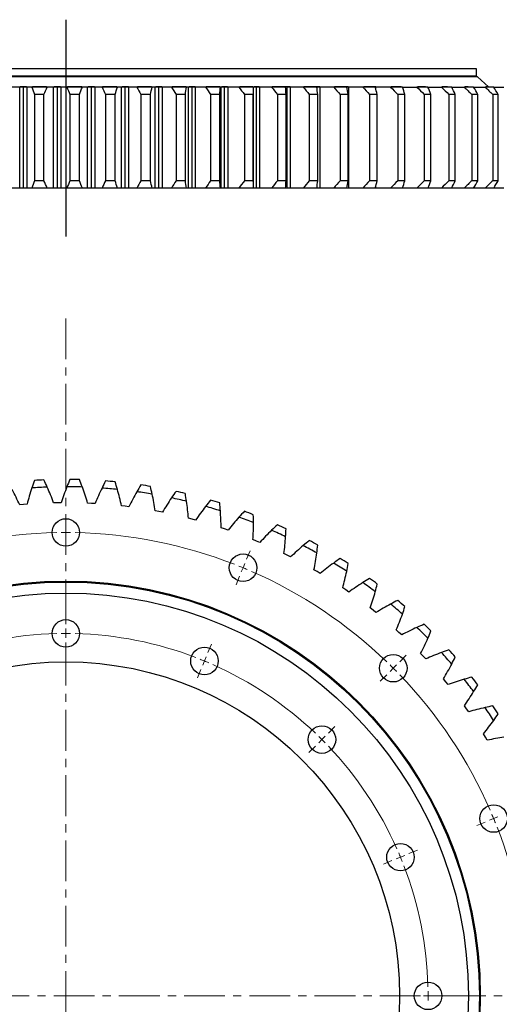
# Model space of a CAD drawing. Header units: millimetres. Extents: x -37 to 2873, y 3901 to 6079.
# Tile 3 of 10: x 628 to 889, y 4451 to 4987. Entities that reach past the tile are written whole.
import ezdxf

# ---------------------------------------------------------------- set-up
doc = ezdxf.new("R2010")
doc.units = ezdxf.units.MM
doc.header["$LTSCALE"] = 10
doc.linetypes.add('CENTER', pattern=[10.16, 6.35, -1.27, 1.27, -1.27])

msp = doc.modelspace()

# ---------------------------------------------------------------- linework, layer by layer
at = {"lineweight": 25}
msp.add_line((652.92, 4987.4), (652.92, 4869.17), dxfattribs=at)
at = {"color": 7, "linetype": 'Continuous', "lineweight": 25}
for p, q in [((876.92, 4960.67), (428.92, 4960.67)), ((876.92, 4956.67), (876.92, 4960.67)), ((877.42, 4956.17), (428.42, 4956.17)), ((876.92, 4956.67), (428.92, 4956.67)), ((869.92, 4956.17), (869.92, 4956.67)), ((883.42, 4950.77), (877.42, 4956.17)), ((627.75, 4895.67), (627.75, 4950.67)), ((629.76, 4950.67), (627.75, 4950.67)), ((631.42, 4950.77), (628.07, 4950.77)), ((629.76, 4895.67), (629.76, 4950.67)), ((631.77, 4950.67), (629.76, 4950.67)), ((631.77, 4895.67), (631.77, 4950.67)), ((642.77, 4950.67), (634.36, 4950.67)), ((642.43, 4950.77), (634.69, 4950.77)), ((646.27, 4895.67), (646.27, 4950.67)), ((648.29, 4950.67), (646.27, 4950.67)), ((649.96, 4950.77), (646.6, 4950.77)), ((648.29, 4895.67), (648.29, 4950.67)), ((650.3, 4950.67), (648.29, 4950.67)), ((650.3, 4895.67), (650.3, 4950.67)), ((661.92, 4950.67), (653.5, 4950.67)), ((661.59, 4950.77), (653.84, 4950.77)), ((664.82, 4895.67), (664.82, 4950.67)), ((666.83, 4950.67), (664.82, 4950.67)), ((668.52, 4950.77), (665.16, 4950.77)), ((666.83, 4895.67), (666.83, 4950.67)), ((668.85, 4950.67), (666.83, 4950.67)), ((668.85, 4895.67), (668.85, 4950.67)), ((681.03, 4950.67), (672.64, 4950.67)), ((680.71, 4950.77), (672.98, 4950.77)), ((683.31, 4895.67), (683.31, 4950.67)), ((685.32, 4950.67), (683.31, 4950.67)), ((687, 4950.77), (683.67, 4950.77)), ((685.32, 4895.67), (685.32, 4950.67)), ((687.32, 4950.67), (685.32, 4950.67)), ((687.32, 4895.67), (687.32, 4950.67)), ((700, 4950.67), (691.68, 4950.67)), ((699.7, 4950.77), (692.03, 4950.77)), ((701.66, 4895.67), (701.66, 4950.67)), ((703.64, 4950.67), (701.66, 4950.67)), ((705.32, 4950.77), (702.03, 4950.77)), ((703.64, 4895.67), (703.64, 4950.67)), ((705.62, 4950.67), (703.64, 4950.67)), ((705.62, 4895.67), (705.62, 4950.67)), ((718.75, 4950.67), (710.54, 4950.67)), ((718.46, 4950.77), (710.88, 4950.77)), ((719.77, 4895.67), (719.77, 4950.67)), ((721.73, 4950.67), (719.77, 4950.67)), ((723.38, 4950.77), (720.16, 4950.77)), ((721.73, 4895.67), (721.73, 4950.67)), ((723.67, 4950.67), (721.73, 4950.67)), ((723.67, 4895.67), (723.67, 4950.67)), ((737.18, 4950.67), (729.12, 4950.67)), ((736.91, 4950.77), (729.47, 4950.77)), ((737.57, 4895.67), (737.57, 4950.67)), ((739.49, 4950.67), (737.57, 4950.67)), ((741.11, 4950.77), (737.97, 4950.77)), ((739.49, 4895.67), (739.49, 4950.67)), ((741.39, 4950.67), (739.49, 4950.67)), ((741.39, 4895.67), (741.39, 4950.67)), ((755.21, 4950.67), (747.34, 4950.67)), ((754.95, 4950.77), (747.71, 4950.77)), ((755.21, 4950.67), (755.21, 4950.67)), ((755.22, 4895.67), (755.22, 4950.67)), ((756.83, 4950.67), (755.39, 4950.67)), ((758.4, 4950.77), (755.62, 4950.77)), ((756.83, 4895.67), (756.83, 4950.67)), ((758.69, 4950.67), (756.83, 4950.67)), ((758.69, 4895.67), (758.69, 4950.67)), ((772.76, 4950.67), (765.12, 4950.67)), ((775.18, 4950.77), (765.51, 4950.77)), ((773.68, 4950.67), (772.76, 4950.67)), ((773.68, 4895.67), (773.68, 4950.67)), ((775.48, 4950.67), (773.68, 4950.67)), ((775.48, 4895.67), (775.48, 4950.67)), ((789.74, 4950.67), (782.35, 4950.67)), ((791.37, 4950.77), (782.78, 4950.77)), ((789.96, 4950.67), (789.74, 4950.67)), ((791.68, 4950.67), (789.96, 4950.67)), ((791.68, 4895.67), (791.68, 4950.67)), ((806.06, 4950.67), (798.97, 4950.67)), ((806.93, 4950.77), (799.42, 4950.77)), ((807.23, 4950.67), (806.06, 4950.67)), ((807.23, 4895.67), (807.23, 4950.67)), ((821.65, 4950.67), (814.89, 4950.67)), ((821.9, 4950.77), (815.33, 4950.77)), ((822.04, 4950.67), (821.65, 4950.67)), ((822.04, 4949.26), (822.04, 4950.67)), ((836.44, 4950.67), (830.04, 4950.67)), ((835.85, 4950.77), (830.4, 4950.77)), ((850.35, 4950.67), (844.35, 4950.67)), ((848.96, 4950.77), (844.81, 4950.77)), ((863.33, 4950.67), (857.75, 4950.67)), ((861.12, 4950.77), (858.19, 4950.77)), ((875.3, 4950.67), (870.16, 4950.67)), ((872.33, 4950.77), (870.66, 4950.77)), ((876.92, 4950.67), (876.92, 4950.77)), ((886.21, 4950.67), (881.55, 4950.67)), ((883.42, 4950.77), (882.06, 4950.77)), ((640.96, 4946.67), (635.76, 4946.67)), ((635.76, 4946.67), (635.76, 4899.67)), ((640.96, 4899.67), (640.96, 4946.67)), ((655.18, 4946.67), (655.18, 4899.67)), ((660.38, 4946.67), (655.18, 4946.67)), ((660.38, 4899.67), (660.38, 4946.67)), ((674.59, 4946.67), (674.59, 4899.67)), ((679.77, 4946.67), (674.59, 4946.67)), ((679.77, 4899.67), (679.77, 4946.67)), ((693.89, 4946.67), (693.89, 4899.67)), ((699.03, 4946.67), (693.89, 4946.67)), ((699.03, 4899.67), (699.03, 4946.67)), ((713, 4946.67), (713, 4899.67)), ((718.08, 4946.67), (713, 4946.67)), ((718.08, 4899.67), (718.08, 4946.67)), ((731.82, 4946.67), (731.82, 4899.67)), ((736.81, 4946.67), (731.82, 4946.67)), ((736.81, 4899.67), (736.81, 4946.67)), ((750.27, 4946.67), (750.27, 4899.67)), ((755.14, 4946.67), (750.27, 4946.67)), ((755.14, 4899.67), (755.14, 4946.67)), ((768.26, 4946.67), (768.26, 4899.67)), ((772.98, 4946.67), (768.26, 4946.67)), ((772.98, 4899.67), (772.98, 4946.67)), ((785.69, 4946.67), (785.69, 4899.67)), ((790.26, 4946.67), (785.69, 4946.67)), ((790.26, 4899.67), (790.26, 4946.67)), ((802.49, 4946.67), (802.49, 4899.67)), ((806.87, 4946.67), (802.49, 4946.67)), ((806.87, 4899.67), (806.87, 4946.67)), ((822.76, 4946.67), (818.58, 4946.67)), ((818.58, 4946.67), (818.58, 4899.67)), ((822.76, 4899.67), (822.76, 4946.67)), ((833.88, 4946.67), (833.88, 4899.67)), ((837.83, 4946.67), (833.88, 4946.67)), ((837.83, 4899.67), (837.83, 4946.67)), ((848.31, 4946.67), (848.31, 4899.67)), ((852.03, 4946.67), (848.31, 4946.67)), ((852.03, 4899.67), (852.03, 4946.67)), ((861.82, 4946.67), (861.82, 4899.67)), ((865.27, 4946.67), (861.82, 4946.67)), ((865.27, 4899.67), (865.27, 4946.67)), ((874.33, 4946.67), (874.33, 4899.67)), ((877.5, 4946.67), (874.33, 4946.67)), ((877.5, 4899.67), (877.5, 4946.67)), ((885.78, 4946.67), (885.78, 4899.67)), ((888.67, 4946.67), (885.78, 4946.67)), ((888.67, 4899.67), (888.67, 4946.67)), ((640.96, 4899.67), (635.76, 4899.67)), ((660.38, 4899.67), (655.18, 4899.67)), ((679.77, 4899.67), (674.59, 4899.67)), ((699.03, 4899.67), (693.89, 4899.67)), ((718.08, 4899.67), (713, 4899.67)), ((736.81, 4899.67), (731.82, 4899.67)), ((755.14, 4899.67), (750.27, 4899.67)), ((772.98, 4899.67), (768.26, 4899.67)), ((790.26, 4899.67), (785.69, 4899.67)), ((806.87, 4899.67), (802.49, 4899.67)), ((822.76, 4899.67), (818.58, 4899.67)), ((837.83, 4899.67), (833.88, 4899.67)), ((852.03, 4899.67), (848.31, 4899.67)), ((865.27, 4899.67), (861.82, 4899.67)), ((877.5, 4899.67), (874.33, 4899.67)), ((888.67, 4899.67), (885.78, 4899.67)), ((629.76, 4895.67), (627.75, 4895.67)), ((631.77, 4895.67), (629.76, 4895.67)), ((642.77, 4895.67), (634.36, 4895.67)), ((648.29, 4895.67), (646.27, 4895.67)), ((650.3, 4895.67), (648.29, 4895.67)), ((661.92, 4895.67), (653.5, 4895.67)), ((666.83, 4895.67), (664.82, 4895.67)), ((668.85, 4895.67), (666.83, 4895.67)), ((681.03, 4895.67), (672.64, 4895.67)), ((685.32, 4895.67), (683.31, 4895.67)), ((687.32, 4895.67), (685.32, 4895.67)), ((700, 4895.67), (691.68, 4895.67)), ((703.64, 4895.67), (701.66, 4895.67)), ((705.62, 4895.67), (703.64, 4895.67)), ((718.75, 4895.67), (710.54, 4895.67)), ((721.73, 4895.67), (719.77, 4895.67)), ((723.67, 4895.67), (721.73, 4895.67)), ((737.18, 4895.67), (729.12, 4895.67)), ((739.49, 4895.67), (737.57, 4895.67)), ((741.39, 4895.67), (739.49, 4895.67)), ((755.21, 4895.67), (747.34, 4895.67)), ((755.21, 4895.67), (755.21, 4895.67)), ((756.83, 4895.67), (755.39, 4895.67)), ((758.69, 4895.67), (756.83, 4895.67)), ((772.76, 4895.67), (765.12, 4895.67)), ((773.68, 4895.67), (772.76, 4895.67)), ((775.48, 4895.67), (773.68, 4895.67)), ((789.74, 4895.67), (782.35, 4895.67)), ((789.96, 4895.67), (789.74, 4895.67)), ((791.68, 4895.67), (789.96, 4895.67)), ((806.06, 4895.67), (798.97, 4895.67)), ((807.23, 4895.67), (806.06, 4895.67)), ((821.65, 4895.67), (814.89, 4895.67)), ((822.04, 4895.67), (821.65, 4895.67)), ((822.04, 4895.67), (822.04, 4897.08)), ((836.44, 4895.67), (830.04, 4895.67)), ((850.35, 4895.67), (844.35, 4895.67)), ((863.33, 4895.67), (857.75, 4895.67)), ((875.3, 4895.67), (870.16, 4895.67)), ((886.21, 4895.67), (881.55, 4895.67)), ((629.76, 4723.21), (627.75, 4723.02)), ((631.77, 4723.37), (629.76, 4723.21)), ((648.29, 4724.17), (646.27, 4724.12)), ((650.3, 4724.19), (648.29, 4724.17)), ((666.83, 4723.85), (664.82, 4723.94)), ((668.85, 4723.73), (666.83, 4723.85)), ((685.32, 4722.25), (683.31, 4722.48)), ((687.32, 4721.99), (685.32, 4722.25)), ((703.64, 4719.38), (701.66, 4719.74)), ((705.62, 4718.98), (703.64, 4719.38)), ((721.73, 4715.25), (719.77, 4715.75)), ((723.67, 4714.72), (721.73, 4715.25)), ((739.49, 4709.88), (737.57, 4710.52)), ((741.39, 4709.22), (739.49, 4709.88)), ((756.83, 4703.31), (754.97, 4704.07)), ((758.69, 4702.51), (756.83, 4703.31)), ((773.68, 4695.55), (771.87, 4696.44)), ((775.48, 4694.63), (773.68, 4695.55)), ((789.96, 4686.64), (788.21, 4687.66)), ((791.68, 4685.6), (789.96, 4686.64)), ((805.58, 4676.64), (803.91, 4677.77)), ((807.23, 4675.48), (805.58, 4676.64)), ((820.47, 4665.58), (818.89, 4666.83)), ((822.04, 4664.31), (820.47, 4665.58)), ((834.57, 4653.52), (833.07, 4654.87)), ((836.05, 4652.14), (834.57, 4653.52)), ((847.8, 4640.52), (846.4, 4641.97)), ((849.18, 4639.04), (847.8, 4640.52)), ((860.1, 4626.63), (858.8, 4628.18)), ((861.37, 4625.07), (860.1, 4626.63)), ((871.41, 4611.93), (870.23, 4613.56)), ((872.58, 4610.28), (871.41, 4611.93)), ((881.69, 4596.48), (880.62, 4598.19)), ((882.73, 4594.76), (881.69, 4596.48))]:
    msp.add_line(p, q, dxfattribs=at)
at = {"color": 82, "linetype": 'Continuous', "lineweight": 25}
for p, q in [((789.96, 4948.96), (789.96, 4950.67)), ((789.96, 4895.67), (789.96, 4897.38))]:
    msp.add_line(p, q, dxfattribs=at)
at = {"linetype": 'CENTER', "lineweight": 18, "ltscale": 0.35}
for p, q in [((652.92, 4824.61), (652.92, 4086.35)), ((290.73, 4455.48), (1015.11, 4455.48))]:
    msp.add_line(p, q, dxfattribs=at)
at = {"color": 0, "linetype": 'Continuous', "lineweight": 18}
for p, q in [((652.92, 4712.98), (652.92, 4717.98)), ((652.92, 4707.98), (652.92, 4710.48)), ((652.92, 4707.98), (652.92, 4705.48)), ((652.92, 4702.98), (652.92, 4697.98)), ((751.46, 4693.38), (753.38, 4698)), ((749.55, 4688.76), (750.51, 4691.07)), ((747.64, 4684.14), (745.72, 4679.52)), ((749.55, 4688.76), (748.59, 4686.45)), ((652.92, 4657.98), (652.92, 4662.98)), ((652.92, 4652.98), (652.92, 4655.48)), ((652.92, 4652.98), (652.92, 4650.48)), ((652.92, 4647.98), (652.92, 4642.98)), ((730.42, 4642.57), (732.33, 4647.18)), ((835, 4637.56), (838.54, 4641.1)), ((728.5, 4637.95), (727.55, 4635.64)), ((728.5, 4637.95), (729.46, 4640.26)), ((831.47, 4634.02), (833.24, 4635.79)), ((726.59, 4633.33), (724.68, 4628.71)), ((827.93, 4630.49), (824.4, 4626.95)), ((831.47, 4634.02), (829.7, 4632.26)), ((796.11, 4598.67), (799.65, 4602.2)), ((792.58, 4595.13), (790.81, 4593.37)), ((792.58, 4595.13), (794.35, 4596.9)), ((789.04, 4591.6), (785.51, 4588.06)), ((881.58, 4550.19), (876.96, 4548.28)), ((886.2, 4552.11), (883.89, 4551.15)), ((886.2, 4552.11), (888.51, 4553.06)), ((840.01, 4532.97), (844.63, 4534.89)), ((830.77, 4529.15), (826.15, 4527.23)), ((835.39, 4531.06), (833.08, 4530.1)), ((835.39, 4531.06), (837.7, 4532.02)), ((845.42, 4455.48), (840.42, 4455.48)), ((850.42, 4455.48), (847.92, 4455.48)), ((850.42, 4455.48), (852.92, 4455.48)), ((855.42, 4455.48), (860.42, 4455.48))]:
    msp.add_line(p, q, dxfattribs=at)
at = {"color": 7, "linetype": 'Continuous', "lineweight": 25}
for centre, radius in [((652.92, 4707.98), 7.5), ((749.55, 4688.76), 7.5), ((652.92, 4455.48), 226), ((652.92, 4455.48), 225.5), ((652.92, 4455.48), 219.5), ((652.92, 4652.98), 7.5), ((728.5, 4637.95), 7.5), ((831.47, 4634.02), 7.5), ((652.92, 4455.48), 182), ((792.58, 4595.13), 7.5), ((886.2, 4552.11), 7.5), ((835.39, 4531.06), 7.5), ((850.42, 4455.48), 7.5)]:
    msp.add_circle(centre, radius, dxfattribs=at)
for radius, start, end in [(277.4, 92.0978, 93.8363), (281.4, 92.4371, 93.497), (277.4, 88.1417, 89.8803), (281.4, 88.4811, 89.5409), (277.4, 84.1857, 85.9242), (281.4, 84.525, 85.5849), (281.4, 80.569, 81.6288), (277.4, 80.2296, 81.9682), (277.4, 76.2736, 78.0121), (281.4, 76.6129, 77.6728), (277.4, 72.3175, 74.0561), (281.4, 72.6569, 73.7167), (277.4, 68.3615, 70.1), (281.4, 68.7008, 69.7607), (281.4, 64.7448, 65.8047), (277.4, 64.4055, 66.144), (277.4, 60.4494, 62.188), (281.4, 60.7888, 61.8486), (277.4, 56.4934, 58.2319), (281.4, 56.8327, 57.8926), (277.4, 52.5373, 54.2759), (281.4, 52.8767, 53.9365), (277.4, 48.5813, 50.3198), (281.4, 48.9206, 49.9805), (281.4, 44.9646, 46.0244), (277.4, 44.6252, 46.3638), (277.4, 40.6692, 42.4077), (281.4, 41.0085, 42.0684), (277.4, 36.7131, 38.4517), (281.4, 37.0525, 38.1123), (277.4, 32.7571, 34.4956), (281.4, 33.0964, 34.1563)]:
    msp.add_arc((652.92, 4455.48), radius, start, end, dxfattribs=at)
at = {"color": 0, "linetype": 'Continuous', "lineweight": 18}
for radius, start, end in [(252.5, 91.1346, 111.3654), (252.5, 90, 90.5673), (252.5, 89.4327, 90), (252.5, 68.6346, 88.8654), (252.5, 67.5, 68.0673), (252.5, 66.9327, 67.5), (252.5, 46.1346, 66.3654), (197.5, 91.4505, 111.0495), (197.5, 90, 90.7253), (197.5, 89.2747, 90), (197.5, 68.9505, 88.5495), (197.5, 67.5, 68.2253), (197.5, 66.7747, 67.5), (197.5, 46.4505, 66.0495), (252.5, 45, 45.5673), (252.5, 44.4327, 45), (252.5, 23.6346, 43.8654), (197.5, 45, 45.7253), (197.5, 44.2747, 45), (197.5, 23.9505, 43.5495), (252.5, 22.5, 23.0673), (252.5, 21.9327, 22.5), (252.5, 1.1346, 21.3654), (197.5, 22.5, 23.2253), (197.5, 21.7747, 22.5), (197.5, 1.4505, 21.0495), (197.5, 0, 0.7253), (197.5, 359.2747, 0)]:
    msp.add_arc((652.92, 4455.48), radius, start, end, dxfattribs=at)
at = {"color": 7, "linetype": 'Continuous', "lineweight": 25}
for points in [[(627.75, 4950.67), (626.48, 4950.67), (625.11, 4950.67), (623.67, 4950.67)], [(634.36, 4950.67), (633.41, 4950.67), (632.54, 4950.67), (631.77, 4950.67)], [(634.36, 4950.67), (634.81, 4949.33), (635.27, 4948), (635.76, 4946.67)], [(640.96, 4946.67), (641.58, 4948), (642.19, 4949.33), (642.77, 4950.67)], [(646.27, 4950.67), (645.19, 4950.67), (644.02, 4950.67), (642.77, 4950.67)], [(653.5, 4950.67), (652.35, 4950.67), (651.28, 4950.67), (650.3, 4950.67)], [(653.5, 4950.67), (654.04, 4949.33), (654.6, 4948), (655.18, 4946.67)], [(660.38, 4946.67), (660.92, 4948), (661.43, 4949.33), (661.92, 4950.67)], [(664.82, 4950.67), (663.94, 4950.67), (662.98, 4950.67), (661.92, 4950.67)], [(672.64, 4950.67), (671.29, 4950.67), (670.03, 4950.67), (668.85, 4950.67)], [(672.64, 4950.67), (673.27, 4949.33), (673.92, 4948), (674.59, 4946.67)], [(679.77, 4946.67), (680.21, 4948), (680.63, 4949.33), (681.03, 4950.67)], [(683.31, 4950.67), (682.64, 4950.67), (681.88, 4950.67), (681.03, 4950.67)], [(691.68, 4950.67), (690.14, 4950.67), (688.69, 4950.67), (687.32, 4950.67)], [(691.68, 4950.67), (692.4, 4949.33), (693.14, 4948), (693.89, 4946.67)], [(699.03, 4946.67), (699.38, 4948), (699.7, 4949.33), (700, 4950.67)], [(701.66, 4950.67), (701.2, 4950.67), (700.64, 4950.67), (700, 4950.67)], [(710.54, 4950.67), (708.82, 4950.67), (707.18, 4950.67), (705.62, 4950.67)], [(710.54, 4950.67), (711.34, 4949.33), (712.16, 4948), (713, 4946.67)], [(718.08, 4946.67), (718.32, 4948), (718.54, 4949.33), (718.75, 4950.67)], [(719.77, 4950.67), (719.53, 4950.67), (719.18, 4950.67), (718.75, 4950.67)], [(729.12, 4950.67), (727.23, 4950.67), (725.41, 4950.67), (723.67, 4950.67)], [(729.12, 4950.67), (730.01, 4949.33), (730.91, 4948), (731.82, 4946.67)], [(736.81, 4946.67), (736.95, 4948), (737.08, 4949.33), (737.18, 4950.67)], [(737.57, 4950.67), (737.54, 4950.67), (737.41, 4950.67), (737.18, 4950.67)], [(747.34, 4950.67), (745.29, 4950.67), (743.3, 4950.67), (741.39, 4950.67)], [(747.34, 4950.67), (748.3, 4949.33), (749.28, 4948), (750.27, 4946.67)], [(755.14, 4946.67), (755.18, 4948), (755.21, 4949.33), (755.21, 4950.67)], [(765.12, 4950.67), (762.9, 4950.67), (760.76, 4950.67), (758.69, 4950.67)], [(765.12, 4950.67), (766.15, 4949.33), (767.19, 4948), (768.26, 4946.67)], [(772.98, 4946.67), (772.93, 4948), (772.85, 4949.33), (772.76, 4950.67)], [(782.35, 4950.67), (780, 4950.67), (777.7, 4950.67), (775.48, 4950.67)], [(782.35, 4950.67), (783.45, 4949.33), (784.56, 4948), (785.69, 4946.67)], [(790.26, 4946.67), (790.1, 4948), (789.93, 4949.33), (789.74, 4950.67)], [(798.97, 4950.67), (796.48, 4950.67), (794.05, 4950.67), (791.68, 4950.67)], [(798.97, 4950.67), (800.13, 4949.33), (801.3, 4948), (802.49, 4946.67)], [(806.87, 4946.67), (806.62, 4948), (806.35, 4949.33), (806.06, 4950.67)], [(814.89, 4950.67), (812.28, 4950.67), (809.73, 4950.67), (807.23, 4950.67)], [(814.89, 4950.67), (816.11, 4949.33), (817.34, 4948), (818.58, 4946.67)], [(822.76, 4946.67), (822.41, 4948), (822.04, 4949.33), (821.65, 4950.67)], [(830.04, 4950.67), (827.33, 4950.67), (824.66, 4950.67), (822.04, 4950.67)], [(830.04, 4950.67), (831.31, 4949.33), (832.59, 4948), (833.88, 4946.67)], [(837.83, 4946.67), (837.39, 4948), (836.92, 4949.33), (836.44, 4950.67)], [(844.35, 4950.67), (845.66, 4949.33), (846.98, 4948), (848.31, 4946.67)], [(852.03, 4946.67), (851.49, 4948), (850.93, 4949.33), (850.35, 4950.67)], [(857.75, 4950.67), (859.09, 4949.33), (860.45, 4948), (861.82, 4946.67)], [(865.27, 4946.67), (864.64, 4948), (863.99, 4949.33), (863.33, 4950.67)], [(870.16, 4950.67), (871.54, 4949.33), (872.93, 4948), (874.33, 4946.67)], [(877.5, 4946.67), (876.79, 4948), (876.05, 4949.33), (875.3, 4950.67)], [(881.55, 4950.67), (882.95, 4949.33), (884.37, 4948), (885.78, 4946.67)], [(888.67, 4946.67), (887.86, 4948), (887.04, 4949.33), (886.21, 4950.67)], [(635.76, 4899.67), (635.27, 4898.34), (634.81, 4897.01), (634.36, 4895.67)], [(642.77, 4895.67), (642.19, 4897.01), (641.58, 4898.34), (640.96, 4899.67)], [(655.18, 4899.67), (654.6, 4898.34), (654.04, 4897.01), (653.5, 4895.67)], [(661.92, 4895.67), (661.43, 4897.01), (660.92, 4898.34), (660.38, 4899.67)], [(674.59, 4899.67), (673.92, 4898.34), (673.27, 4897.01), (672.64, 4895.67)], [(681.03, 4895.67), (680.63, 4897.01), (680.21, 4898.34), (679.77, 4899.67)], [(693.89, 4899.67), (693.14, 4898.34), (692.4, 4897.01), (691.68, 4895.67)], [(700, 4895.67), (699.7, 4897.01), (699.38, 4898.34), (699.03, 4899.67)], [(713, 4899.67), (712.16, 4898.34), (711.34, 4897.01), (710.54, 4895.67)], [(718.75, 4895.67), (718.54, 4897.01), (718.32, 4898.34), (718.08, 4899.67)], [(731.82, 4899.67), (730.91, 4898.34), (730.01, 4897.01), (729.12, 4895.67)], [(737.18, 4895.67), (737.08, 4897.01), (736.95, 4898.34), (736.81, 4899.67)], [(750.27, 4899.67), (749.28, 4898.34), (748.3, 4897.01), (747.34, 4895.67)], [(755.21, 4895.67), (755.21, 4897.01), (755.18, 4898.34), (755.14, 4899.67)], [(768.26, 4899.67), (767.19, 4898.34), (766.15, 4897.01), (765.12, 4895.67)], [(772.76, 4895.67), (772.85, 4897.01), (772.93, 4898.34), (772.98, 4899.67)], [(785.69, 4899.67), (784.56, 4898.34), (783.45, 4897.01), (782.35, 4895.67)], [(789.74, 4895.67), (789.93, 4897.01), (790.1, 4898.34), (790.26, 4899.67)], [(802.49, 4899.67), (801.3, 4898.34), (800.13, 4897.01), (798.97, 4895.67)], [(806.06, 4895.67), (806.35, 4897.01), (806.62, 4898.34), (806.87, 4899.67)], [(818.58, 4899.67), (817.34, 4898.34), (816.11, 4897.01), (814.89, 4895.67)], [(821.65, 4895.67), (822.04, 4897.01), (822.41, 4898.34), (822.76, 4899.67)], [(833.88, 4899.67), (832.59, 4898.34), (831.31, 4897.01), (830.04, 4895.67)], [(836.44, 4895.67), (836.92, 4897.01), (837.39, 4898.34), (837.83, 4899.67)], [(848.31, 4899.67), (846.98, 4898.34), (845.66, 4897.01), (844.35, 4895.67)], [(850.35, 4895.67), (850.93, 4897.01), (851.49, 4898.34), (852.03, 4899.67)], [(861.82, 4899.67), (860.45, 4898.34), (859.09, 4897.01), (857.75, 4895.67)], [(863.33, 4895.67), (863.99, 4897.01), (864.64, 4898.34), (865.27, 4899.67)], [(874.33, 4899.67), (872.93, 4898.34), (871.54, 4897.01), (870.16, 4895.67)], [(875.3, 4895.67), (876.05, 4897.01), (876.79, 4898.34), (877.5, 4899.67)], [(885.78, 4899.67), (884.37, 4898.34), (882.95, 4897.01), (881.55, 4895.67)], [(886.21, 4895.67), (887.04, 4897.01), (887.86, 4898.34), (888.67, 4899.67)], [(627.75, 4895.67), (626.48, 4895.67), (625.11, 4895.67), (623.67, 4895.67)], [(634.36, 4895.67), (633.41, 4895.67), (632.54, 4895.67), (631.77, 4895.67)], [(646.27, 4895.67), (645.19, 4895.67), (644.02, 4895.67), (642.77, 4895.67)], [(653.5, 4895.67), (652.35, 4895.67), (651.28, 4895.67), (650.3, 4895.67)], [(664.82, 4895.67), (663.94, 4895.67), (662.98, 4895.67), (661.92, 4895.67)], [(672.64, 4895.67), (671.29, 4895.67), (670.03, 4895.67), (668.85, 4895.67)], [(683.31, 4895.67), (682.64, 4895.67), (681.88, 4895.67), (681.03, 4895.67)], [(691.68, 4895.67), (690.14, 4895.67), (688.69, 4895.67), (687.32, 4895.67)], [(701.66, 4895.67), (701.2, 4895.67), (700.64, 4895.67), (700, 4895.67)], [(710.54, 4895.67), (708.82, 4895.67), (707.18, 4895.67), (705.62, 4895.67)], [(719.77, 4895.67), (719.53, 4895.67), (719.18, 4895.67), (718.75, 4895.67)], [(729.12, 4895.67), (727.23, 4895.67), (725.41, 4895.67), (723.67, 4895.67)], [(737.57, 4895.67), (737.54, 4895.67), (737.41, 4895.67), (737.18, 4895.67)], [(747.34, 4895.67), (745.29, 4895.67), (743.3, 4895.67), (741.39, 4895.67)], [(765.12, 4895.67), (762.9, 4895.67), (760.76, 4895.67), (758.69, 4895.67)], [(782.35, 4895.67), (780, 4895.67), (777.7, 4895.67), (775.48, 4895.67)], [(798.97, 4895.67), (796.48, 4895.67), (794.05, 4895.67), (791.68, 4895.67)], [(814.89, 4895.67), (812.28, 4895.67), (809.73, 4895.67), (807.23, 4895.67)], [(830.04, 4895.67), (827.33, 4895.67), (824.66, 4895.67), (822.04, 4895.67)], [(634.36, 4732.26), (633.41, 4729.32), (632.54, 4726.35), (631.77, 4723.37)], [(635.76, 4736.36), (635.27, 4734.99), (634.81, 4733.63), (634.36, 4732.26)], [(642.77, 4732.69), (642.19, 4734.01), (641.58, 4735.32), (640.96, 4736.63)], [(646.27, 4724.12), (645.19, 4727.01), (644.02, 4729.87), (642.77, 4732.69)], [(653.5, 4732.88), (652.35, 4730.01), (651.28, 4727.12), (650.3, 4724.19)], [(655.18, 4736.87), (654.6, 4735.55), (654.04, 4734.21), (653.5, 4732.88)], [(661.92, 4732.73), (661.43, 4734.09), (660.92, 4735.44), (660.38, 4736.78)], [(664.82, 4723.94), (663.94, 4726.9), (662.98, 4729.83), (661.92, 4732.73)], [(672.64, 4732.18), (671.29, 4729.4), (670.03, 4726.58), (668.85, 4723.73)], [(674.59, 4736.04), (673.92, 4734.76), (673.27, 4733.47), (672.64, 4732.18)], [(681.03, 4731.45), (680.63, 4732.84), (680.21, 4734.22), (679.77, 4735.6)], [(693.89, 4733.88), (693.14, 4732.65), (692.4, 4731.41), (691.68, 4730.16)], [(700, 4728.86), (699.7, 4730.26), (699.38, 4731.67), (699.03, 4733.08)], [(627.75, 4723.02), (626.48, 4725.83), (625.11, 4728.6), (623.67, 4731.33)], [(683.31, 4722.48), (682.64, 4725.49), (681.88, 4728.48), (681.03, 4731.45)], [(691.68, 4730.16), (690.14, 4727.48), (688.69, 4724.76), (687.32, 4721.99)], [(701.66, 4719.74), (701.2, 4722.8), (700.64, 4725.83), (700, 4728.86)], [(710.54, 4726.83), (708.82, 4724.26), (707.18, 4721.65), (705.62, 4718.98)], [(713, 4730.39), (712.16, 4729.21), (711.34, 4728.03), (710.54, 4726.83)], [(718.75, 4724.96), (718.54, 4726.38), (718.32, 4727.81), (718.08, 4729.23)], [(719.77, 4715.75), (719.53, 4718.83), (719.18, 4721.9), (718.75, 4724.96)], [(729.12, 4722.21), (727.23, 4719.77), (725.41, 4717.27), (723.67, 4714.72)], [(731.82, 4725.59), (730.91, 4724.47), (730.01, 4723.35), (729.12, 4722.21)], [(737.18, 4719.77), (737.08, 4721.21), (736.95, 4722.65), (736.81, 4724.09)], [(737.57, 4710.52), (737.54, 4713.61), (737.41, 4716.69), (737.18, 4719.77)], [(747.34, 4716.32), (745.29, 4714.01), (743.3, 4711.64), (741.39, 4709.22)], [(750.27, 4719.51), (749.28, 4718.45), (748.3, 4717.39), (747.34, 4716.32)], [(755.21, 4713.33), (755.21, 4714.77), (755.18, 4716.21), (755.14, 4717.66)], [(754.97, 4704.07), (755.14, 4707.15), (755.23, 4710.24), (755.21, 4713.33)], [(768.26, 4712.16), (767.19, 4711.18), (766.15, 4710.19), (765.12, 4709.18)], [(765.12, 4709.18), (762.9, 4707.02), (760.76, 4704.8), (758.69, 4702.51)], [(771.87, 4696.44), (772.26, 4699.5), (772.56, 4702.58), (772.76, 4705.66)], [(772.76, 4705.66), (772.85, 4707.1), (772.93, 4708.54), (772.98, 4709.98)], [(782.35, 4700.84), (780, 4698.83), (777.7, 4696.76), (775.48, 4694.63)], [(785.69, 4703.59), (784.56, 4702.69), (783.45, 4701.77), (782.35, 4700.84)], [(789.74, 4696.8), (789.93, 4698.22), (790.1, 4699.66), (790.26, 4701.09)], [(788.21, 4687.66), (788.81, 4690.69), (789.32, 4693.73), (789.74, 4696.8)], [(798.97, 4691.32), (796.48, 4689.49), (794.05, 4687.58), (791.68, 4685.6)], [(802.49, 4693.84), (801.3, 4693.02), (800.13, 4692.18), (798.97, 4691.32)], [(806.06, 4686.78), (806.35, 4688.19), (806.62, 4689.61), (806.87, 4691.03)], [(803.91, 4677.77), (804.72, 4680.75), (805.43, 4683.75), (806.06, 4686.78)], [(814.89, 4680.68), (812.28, 4679.03), (809.73, 4677.29), (807.23, 4675.48)], [(818.58, 4682.95), (817.34, 4682.21), (816.11, 4681.46), (814.89, 4680.68)], [(821.65, 4675.67), (822.04, 4677.05), (822.41, 4678.45), (822.76, 4679.85)], [(818.89, 4666.83), (819.9, 4669.74), (820.82, 4672.69), (821.65, 4675.67)], [(830.04, 4668.97), (827.33, 4667.5), (824.66, 4665.94), (822.04, 4664.31)], [(833.88, 4670.98), (832.59, 4670.33), (831.31, 4669.66), (830.04, 4668.97)], [(833.07, 4654.87), (834.28, 4657.71), (835.4, 4660.59), (836.44, 4663.5)], [(836.44, 4663.5), (836.92, 4664.86), (837.39, 4666.22), (837.83, 4667.6)], [(848.31, 4657.99), (846.98, 4657.42), (845.66, 4656.84), (844.35, 4656.24)], [(844.35, 4656.24), (841.54, 4654.96), (838.77, 4653.59), (836.05, 4652.14)], [(850.35, 4650.34), (850.93, 4651.66), (851.49, 4653), (852.03, 4654.34)], [(846.4, 4641.97), (847.8, 4644.72), (849.12, 4647.51), (850.35, 4650.34)], [(857.75, 4642.56), (854.85, 4641.47), (852, 4640.3), (849.18, 4639.04)], [(861.82, 4644.02), (860.45, 4643.55), (859.09, 4643.07), (857.75, 4642.56)], [(858.8, 4628.18), (860.39, 4630.82), (861.9, 4633.52), (863.33, 4636.26)], [(863.33, 4636.26), (863.99, 4637.54), (864.64, 4638.83), (865.27, 4640.13)], [(870.16, 4627.98), (867.2, 4627.1), (864.27, 4626.13), (861.37, 4625.07)], [(874.33, 4629.16), (872.93, 4628.79), (871.54, 4628.39), (870.16, 4627.98)], [(875.3, 4621.31), (876.05, 4622.54), (876.79, 4623.78), (877.5, 4625.04)], [(870.23, 4613.56), (872, 4616.09), (873.69, 4618.68), (875.3, 4621.31)], [(881.55, 4612.58), (878.53, 4611.91), (875.54, 4611.14), (872.58, 4610.28)], [(885.78, 4613.47), (884.37, 4613.2), (882.95, 4612.9), (881.55, 4612.58)], [(886.21, 4605.58), (887.04, 4606.75), (887.86, 4607.94), (888.67, 4609.14)], [(880.62, 4598.19), (882.55, 4600.59), (884.42, 4603.06), (886.21, 4605.58)], [(891.84, 4596.44), (888.79, 4595.97), (885.75, 4595.41), (882.73, 4594.76)]]:
    msp.add_open_spline(points, degree=3, dxfattribs=at)
for points, knots in [([(836.44, 4950.67), (837.84, 4950.67), (840.45, 4950.67), (843.12, 4950.67), (844.35, 4950.67)], [0, 0, 0, 0, 0.537702, 1, 1, 1, 1]), ([(850.35, 4950.67), (851.55, 4950.67), (853.99, 4950.67), (856.48, 4950.67), (857.75, 4950.67)], [0, 0, 0, 0, 0.489267, 1, 1, 1, 1]), ([(863.68, 4950.67), (864.54, 4950.67), (866.69, 4950.67), (868.86, 4950.67), (870.16, 4950.67)], [0, 0, 0, 0, 0.402532, 1, 1, 1, 1]), ([(875.65, 4950.67), (876.29, 4950.67), (878.25, 4950.67), (880.22, 4950.67), (881.55, 4950.67)], [0, 0, 0, 0, 0.329447, 1, 1, 1, 1]), ([(886.56, 4950.67), (886.98, 4950.67), (888.73, 4950.67), (890.5, 4950.67), (891.84, 4950.67)], [0, 0, 0, 0, 0.239647, 1, 1, 1, 1]), ([(844.35, 4895.67), (842.78, 4895.67), (840.12, 4895.67), (837.51, 4895.67), (836.44, 4895.67)], [0, 0, 0, 0, 0.588349, 1, 1, 1, 1]), ([(857.75, 4895.67), (856.13, 4895.67), (853.65, 4895.67), (851.21, 4895.67), (850.35, 4895.67)], [0, 0, 0, 0, 0.650093, 1, 1, 1, 1]), ([(870.16, 4895.67), (868.51, 4895.67), (866.33, 4895.67), (864.19, 4895.67), (863.68, 4895.67)], [0, 0, 0, 0, 0.7606501, 1, 1, 1, 1]), ([(881.55, 4895.67), (879.86, 4895.67), (877.89, 4895.67), (875.93, 4895.67), (875.65, 4895.67)], [0, 0, 0, 0, 0.853753, 1, 1, 1, 1]), ([(891.84, 4895.67), (890.13, 4895.67), (888.37, 4895.67), (886.62, 4895.67), (886.56, 4895.67)], [0, 0, 0, 0, 0.968096, 1, 1, 1, 1])]:
    msp.add_open_spline(points, degree=3, knots=knots, dxfattribs=at)

doc.saveas('drawing.dxf')
